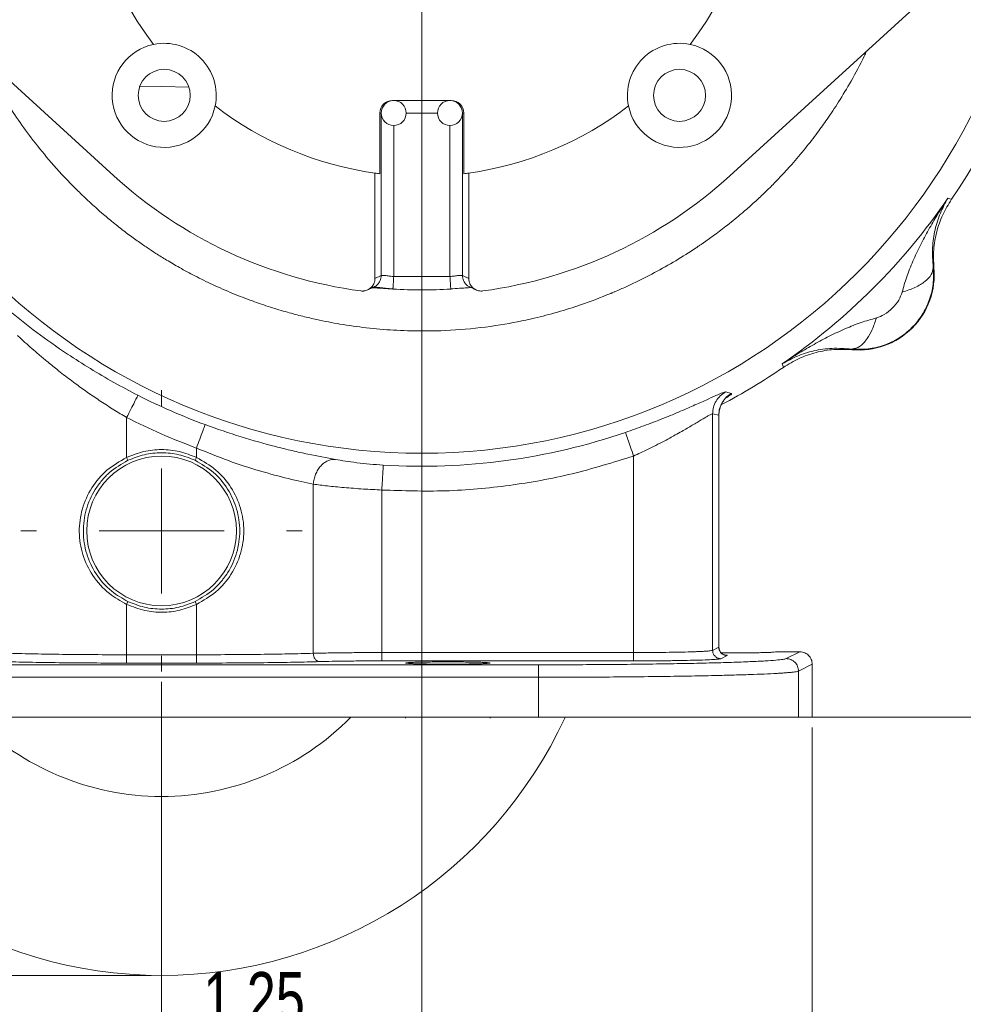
# Model space of a CAD drawing. Header units: inches. Extents: x 0.3 to 33.9, y 0.2 to 21.7.
# Tile 14 of 21: x 23.1 to 27.7, y 5.4 to 10.1. Entities that reach past the tile are written whole.
import ezdxf

# ---------------------------------------------------------------- set-up
doc = ezdxf.new("R2010")
doc.units = ezdxf.units.IN
doc.header["$MEASUREMENT"] = 0
doc.header["$PDSIZE"] = -1
doc.layers.add('SLD-0', color=7, linetype='Continuous', lineweight=15)
doc.styles.add('SLDTEXTSTYLE0', font='TXT', dxfattribs={"width": 0.75})
doc.dimstyles.new('SLDDIMSTYLE0', dxfattribs={"dimtxt": 0.25, "dimasz": 0.13, "dimexe": 0, "dimexo": 0.0625, "dimgap": 0.0625, "dimtad": 0, "dimtih": 1, "dimtoh": 1, "dimdec": 4, "dimrnd": 1e-09, "dimzin": 12, "dimdsep": 46, "dimtxsty": 'SLDTEXTSTYLE0', "dimsah": 1, "dimcen": 0.09, "dimadec": 0, "dimazin": 3, "dimtfac": 1, "dimtdec": 4, "dimtofl": 0, "dimtmove": 0, "dimatfit": 3, "dimfxl": 1, "dimfrac": 2, "dimtolj": 1, "dimtzin": 12, "dimarcsym": 0})
doc.dimstyles.new('SLDDIMSTYLE1', dxfattribs={"dimtxt": 0.25, "dimasz": 0.13, "dimexe": 0, "dimexo": 0.0625, "dimgap": 0.0625, "dimtad": 0, "dimtih": 1, "dimtoh": 1, "dimdec": 4, "dimrnd": 1e-09, "dimzin": 4, "dimdsep": 46, "dimtxsty": 'SLDTEXTSTYLE0', "dimsah": 1, "dimcen": 0.09, "dimadec": 0, "dimazin": 1, "dimtfac": 1, "dimtdec": 4, "dimtofl": 0, "dimtmove": 0, "dimatfit": 3, "dimfxl": 1, "dimfrac": 2, "dimtolj": 1, "dimtzin": 12, "dimarcsym": 0})
doc.dimstyles.new('SLDDIMSTYLE2', dxfattribs={"dimtxt": 0.25, "dimasz": 0.13, "dimexe": 0, "dimexo": 0.0625, "dimgap": 0.0625, "dimtad": 0, "dimtih": 1, "dimtoh": 1, "dimdec": 4, "dimrnd": 1e-09, "dimzin": 12, "dimdsep": 46, "dimtxsty": 'SLDTEXTSTYLE0', "dimsah": 1, "dimcen": 0.09, "dimadec": 0, "dimazin": 3, "dimtfac": 1, "dimtdec": 4, "dimtmove": 0, "dimatfit": 0, "dimfxl": 1, "dimfrac": 2, "dimtolj": 1, "dimtzin": 12, "dimarcsym": 0})

# ---------------------------------------------------------------- blocks, each defined once
blk = doc.blocks.new('*D9')
at = {"layer": 'SLD-0'}
for p, q in [((25.003, 14.0358), (16.8436, 14.0358)), ((16.9686, 14.0358), (16.9686, 10.1743)), ((16.4895, 9.8003), (16.4388, 9.8003)), ((16.4388, 9.8003), (16.4388, 9.4034)), ((17.4477, 9.8003), (17.4985, 9.8003)), ((17.4985, 9.8003), (17.4985, 9.4034)), ((16.4388, 9.4034), (16.4895, 9.4034)), ((17.4985, 9.4034), (17.4477, 9.4034)), ((16.9686, 5.4912), (16.9686, 9.3526)), ((23.753, 5.4912), (16.8436, 5.4912))]:
    blk.add_line(p, q, dxfattribs=at)
for points in [[(16.9686, 14.0358), (16.9486, 13.9058), (16.9886, 13.9058)], [(16.9686, 5.4912), (16.9886, 5.6212), (16.9486, 5.6212)]]:
    blk.add_solid(points, dxfattribs=at)
at = {"layer": 'SLD-0', "char_height": 0.25, "attachment_point": 1, "style": 'SLDTEXTSTYLE0'}
for s, insert in [('8.54', (16.5438, 10.1733, 0.0039)), ('217.0', (16.553, 9.7257, 0.0039))]:
    blk.add_mtext(s, dxfattribs=dict(at, insert=insert))
blk = doc.blocks.new('*D10')
at = {"layer": 'SLD-0'}
for p, q in [((25.003, 14.0358), (18.7334, 14.0358)), ((18.8584, 14.0358), (18.8584, 10.7943)), ((18.3793, 10.4203), (18.3285, 10.4203)), ((18.3285, 10.4203), (18.3285, 10.0234)), ((19.3375, 10.4203), (19.3883, 10.4203)), ((19.3883, 10.4203), (19.3883, 10.0234)), ((18.3285, 10.0234), (18.3793, 10.0234)), ((19.3883, 10.0234), (19.3375, 10.0234)), ((18.8584, 6.7312), (18.8584, 9.9726)), ((21.9421, 6.7312), (18.7334, 6.7312))]:
    blk.add_line(p, q, dxfattribs=at)
for points in [[(18.8584, 14.0358), (18.8384, 13.9058), (18.8784, 13.9058)], [(18.8584, 6.7312), (18.8784, 6.8612), (18.8384, 6.8612)]]:
    blk.add_solid(points, dxfattribs=at)
at = {"layer": 'SLD-0', "char_height": 0.25, "attachment_point": 1, "style": 'SLDTEXTSTYLE0'}
for s, insert in [('7.30', (18.4336, 10.7933, 0.0039)), ('185.5', (18.4428, 10.3457, 0.0039))]:
    blk.add_mtext(s, dxfattribs=dict(at, insert=insert))
blk = doc.blocks.new('*D11')
at = {"layer": 'SLD-0'}
for p, q in [((28.133, 10.9058), (28.133, 2.8465)), ((23.803, 6.9007), (23.803, 2.8465)), ((25.4889, 3.0083), (25.4381, 3.0083)), ((25.4381, 3.0083), (25.4381, 2.6114)), ((26.4471, 3.0083), (26.4979, 3.0083)), ((26.4979, 3.0083), (26.4979, 2.6114)), ((23.803, 2.9715), (25.3493, 2.9715)), ((28.133, 2.9715), (26.5867, 2.9715)), ((25.4381, 2.6114), (25.4889, 2.6114)), ((26.4979, 2.6114), (26.4471, 2.6114))]:
    blk.add_line(p, q, dxfattribs=at)
for points in [[(23.803, 2.9715), (23.933, 2.9515), (23.933, 2.9915)], [(28.133, 2.9715), (28.003, 2.9915), (28.003, 2.9515)]]:
    blk.add_solid(points, dxfattribs=at)
at = {"layer": 'SLD-0', "char_height": 0.25, "attachment_point": 1, "style": 'SLDTEXTSTYLE0'}
for s, insert in [('4.33', (25.5432, 3.3813, 0.0039)), ('110.0', (25.5524, 2.9337, 0.0039))]:
    blk.add_mtext(s, dxfattribs=dict(at, insert=insert))
blk = doc.blocks.new('*D12')
at = {"layer": 'SLD-0'}
for p, q in [((20.4448, 8.5977), (20.4448, 2.8465)), ((23.803, 6.9007), (23.803, 2.8465)), ((21.7372, 3.0083), (21.6864, 3.0083)), ((21.6864, 3.0083), (21.6864, 2.6114)), ((22.5107, 3.0083), (22.5614, 3.0083)), ((22.5614, 3.0083), (22.5614, 2.6114)), ((20.4448, 2.9715), (21.5976, 2.9715)), ((23.803, 2.9715), (22.6502, 2.9715)), ((21.6864, 2.6114), (21.7372, 2.6114)), ((22.5614, 2.6114), (22.5107, 2.6114))]:
    blk.add_line(p, q, dxfattribs=at)
for points in [[(20.4448, 2.9715), (20.5748, 2.9515), (20.5748, 2.9915)], [(23.803, 2.9715), (23.673, 2.9915), (23.673, 2.9515)]]:
    blk.add_solid(points, dxfattribs=at)
at = {"layer": 'SLD-0', "char_height": 0.25, "attachment_point": 1, "style": 'SLDTEXTSTYLE0'}
for s, insert in [('3.36', (21.6991, 3.3813, -1.4942)), ('85.3', (21.8007, 2.9337, -1.4942))]:
    blk.add_mtext(s, dxfattribs=dict(at, insert=insert))
blk = doc.blocks.new('*D13')
at = {"layer": 'SLD-0'}
for p, q in [((23.803, 6.9007), (23.803, 4.0276)), ((20.678, 6.6812), (20.678, 4.0276)), ((21.8538, 4.1894), (21.803, 4.1894)), ((21.803, 4.1894), (21.803, 3.7925)), ((22.6273, 4.1894), (22.678, 4.1894)), ((22.678, 4.1894), (22.678, 3.7925)), ((20.678, 4.1526), (21.7142, 4.1526)), ((23.803, 4.1526), (22.7669, 4.1526)), ((21.803, 3.7925), (21.8538, 3.7925)), ((22.678, 3.7925), (22.6273, 3.7925))]:
    blk.add_line(p, q, dxfattribs=at)
for points in [[(20.678, 4.1526), (20.808, 4.1326), (20.808, 4.1726)], [(23.803, 4.1526), (23.673, 4.1726), (23.673, 4.1326)]]:
    blk.add_solid(points, dxfattribs=at)
at = {"layer": 'SLD-0', "char_height": 0.25, "attachment_point": 1, "style": 'SLDTEXTSTYLE0'}
for s, insert in [('3.13', (21.8157, 4.5624, -1.4942)), ('79.4', (21.9173, 4.1148, -1.4942))]:
    blk.add_mtext(s, dxfattribs=dict(at, insert=insert))
blk = doc.blocks.new('*D14')
at = {"layer": 'SLD-0'}
for p, q in [((23.803, 6.9007), (23.803, 4.0276)), ((26.928, 6.6812), (26.928, 4.0276)), ((24.9788, 4.1894), (24.928, 4.1894)), ((24.928, 4.1894), (24.928, 3.7925)), ((25.7523, 4.1894), (25.803, 4.1894)), ((25.803, 4.1894), (25.803, 3.7925)), ((23.803, 4.1526), (24.8392, 4.1526)), ((26.928, 4.1526), (25.8919, 4.1526)), ((24.928, 3.7925), (24.9788, 3.7925)), ((25.803, 3.7925), (25.7523, 3.7925))]:
    blk.add_line(p, q, dxfattribs=at)
for points in [[(23.803, 4.1526), (23.933, 4.1326), (23.933, 4.1726)], [(26.928, 4.1526), (26.798, 4.1726), (26.798, 4.1326)]]:
    blk.add_solid(points, dxfattribs=at)
at = {"layer": 'SLD-0', "char_height": 0.25, "attachment_point": 1, "style": 'SLDTEXTSTYLE0'}
for s, insert in [('3.13', (24.9407, 4.5624, -1.4942)), ('79.4', (25.0423, 4.1148, -1.4942))]:
    blk.add_mtext(s, dxfattribs=dict(at, insert=insert))
blk = doc.blocks.new('*D15')
at = {"layer": 'SLD-0'}
for p, q in [((25.053, 10.9058), (25.053, 4.9725)), ((23.803, 6.9007), (23.803, 4.9725)), ((24.0413, 5.1343), (23.9905, 5.1343)), ((23.9905, 5.1343), (23.9905, 4.7374)), ((24.8148, 5.1343), (24.8655, 5.1343)), ((24.8655, 5.1343), (24.8655, 4.7374)), ((23.803, 5.0975), (23.553, 5.0975)), ((25.053, 5.0975), (25.303, 5.0975)), ((23.9905, 4.7374), (24.0413, 4.7374)), ((24.8655, 4.7374), (24.8148, 4.7374))]:
    blk.add_line(p, q, dxfattribs=at)
for points in [[(23.803, 5.0975), (23.673, 5.1175), (23.673, 5.0775)], [(25.053, 5.0975), (25.183, 5.0775), (25.183, 5.1175)]]:
    blk.add_solid(points, dxfattribs=at)
at = {"layer": 'SLD-0', "char_height": 0.25, "attachment_point": 1, "style": 'SLDTEXTSTYLE0'}
for s, insert in [('1.25', (24.0032, 5.5073, -1.4942)), ('31.8', (24.1048, 5.0597, -1.4942))]:
    blk.add_mtext(s, dxfattribs=dict(at, insert=insert))
blk = doc.blocks.new('*D16')
at = {"layer": 'SLD-0'}
for p, q in [((26.1168, 10.9558), (29.5411, 10.9558)), ((29.4161, 10.9558), (29.4161, 9.2543)), ((28.937, 8.8803), (28.8862, 8.8803)), ((28.8862, 8.8803), (28.8862, 8.4834)), ((29.8952, 8.8803), (29.946, 8.8803)), ((29.946, 8.8803), (29.946, 8.4834)), ((28.8862, 8.4834), (28.937, 8.4834)), ((29.946, 8.4834), (29.8952, 8.4834)), ((29.4161, 6.7312), (29.4161, 8.4326)), ((25.6639, 6.7312), (29.5411, 6.7312))]:
    blk.add_line(p, q, dxfattribs=at)
for points in [[(29.4161, 10.9558), (29.3961, 10.8258), (29.4361, 10.8258)], [(29.4161, 6.7312), (29.4361, 6.8612), (29.3961, 6.8612)]]:
    blk.add_solid(points, dxfattribs=at)
at = {"layer": 'SLD-0', "char_height": 0.25, "attachment_point": 1, "style": 'SLDTEXTSTYLE0'}
for s, insert in [('4.22', (28.9913, 9.2533, -1.4942)), ('107.3', (29.0005, 8.8057, -1.4942))]:
    blk.add_mtext(s, dxfattribs=dict(at, insert=insert))
blk = doc.blocks.new('SW_CENTERMARKSYMBOL_0')
at = {"layer": 'SLD-0', "color": 0}
for p, q in [((0, 0.6), (0, 0.6755)), ((0, 0), (0, 0.3)), ((-0.6, 0), (-0.6755, 0)), ((0, 0), (-0.3, 0)), ((0, 0), (0, -0.3)), ((0, 0), (0.3, 0)), ((0.6, 0), (0.6755, 0)), ((0, -0.6), (0, -0.6755))]:
    blk.add_line(p, q, dxfattribs=at)
blk = doc.blocks.new('SW_CENTERMARKSYMBOL_1')
at = {"layer": 'SLD-0', "color": 0}
for p, q in [((0, 0.6), (0, 1.01375)), ((0, 0), (0, 0.3)), ((-0.6, 0), (-1.01375, 0)), ((0, 0), (-0.3, 0)), ((0, 0), (0, -0.3)), ((0, 0), (0.3, 0)), ((0.6, 0), (1.01375, 0)), ((0, -0.6), (0, -1.01375))]:
    blk.add_line(p, q, dxfattribs=at)

msp = doc.modelspace()

# ---------------------------------------------------------------- linework, layer by layer
at = {"color": 7, "linetype": 'Continuous', "lineweight": 15}
for p, q in [((22.62901, 10.19319), (23.57327, 9.33244)), ((26.53278, 9.33244), (27.47705, 10.19319)), ((23.80303, 9.76117), (23.69616, 9.75849)), ((23.93549, 9.75705), (23.80303, 9.76117)), ((24.91144, 9.69344), (25.19461, 9.69344)), ((24.85122, 9.63344), (24.85122, 9.34209)), ((25.25484, 9.34209), (25.25484, 9.63344)), ((24.82803, 8.83863), (24.82803, 9.34516)), ((25.27802, 9.34516), (25.27802, 8.83863)), ((27.57973, 9.22464), (27.58818, 9.22207)), ((27.58818, 9.22207), (27.59692, 9.21939)), ((24.85823, 8.85301), (24.82803, 8.83863)), ((25.18805, 8.84772), (24.91801, 8.84772)), ((25.27802, 8.83863), (25.24782, 8.85301)), ((27.509, 8.89067), (27.51218, 8.89049)), ((25.19188, 8.78792), (25.19184, 8.78852)), ((27.1183, 8.49662), (27.11812, 8.4998)), ((26.78673, 8.42062), (26.78415, 8.42906)), ((26.7894, 8.41187), (26.78673, 8.42062)), ((26.51153, 8.29353), (26.54048, 8.28691)), ((26.44932, 8.18835), (26.44932, 7.05237)), ((26.44932, 8.18835), (26.47902, 8.18215)), ((26.47902, 8.18215), (26.47902, 7.06721)), ((26.47954, 7.06329), (26.47954, 8.18498)), ((23.63539, 8.17083), (23.63539, 7.97885)), ((23.97066, 8.0242), (23.97066, 7.97885)), ((23.97068, 7.97889), (23.96424, 7.96534)), ((26.06984, 7.04194), (26.06984, 7.98606)), ((24.53155, 7.85043), (24.53155, 7.03842)), ((24.86061, 7.82271), (24.86061, 7.04194)), ((23.63538, 7.27347), (23.64182, 7.28702)), ((23.96426, 7.28695), (23.9707, 7.2734)), ((23.63539, 7.03147), (23.63539, 7.27348)), ((23.97066, 7.27348), (23.97066, 7.03147)), ((26.47902, 7.06721), (26.44932, 7.05237)), ((23.97066, 7.03147), (23.63539, 7.03147)), ((26.06984, 7.04194), (24.86061, 7.04194)), ((26.06984, 7.00196), (24.86061, 7.00196)), ((26.51897, 7.02722), (26.48926, 7.01238)), ((26.75653, 7.04566), (26.75653, 7.04581)), ((26.86803, 7.04566), (26.75653, 7.04566)), ((26.86803, 7.04566), (26.80231, 7.01283)), ((25.61395, 6.9833), (21.99211, 6.9833)), ((23.97066, 6.99148), (23.63539, 6.99148)), ((26.92803, 6.98572), (26.86223, 6.95285)), ((26.86223, 6.73117), (26.86223, 6.95285)), ((26.92803, 6.73117), (26.92803, 6.98572)), ((25.61395, 6.92332), (21.99211, 6.92332)), ((25.61395, 6.73117), (25.61395, 6.92332)), ((25.61395, 6.73117), (21.99211, 6.73117)), ((24.97453, 6.73117), (24.97453, 6.72714)), ((25.38153, 6.72714), (25.38153, 6.73117)), ((26.92803, 6.73117), (26.86223, 6.73117))]:
    msp.add_line(p, q, dxfattribs=at)
at = {"color": 8, "linetype": 'Continuous', "lineweight": 15}
for p, q in [((24.85801, 9.63344), (24.85122, 9.63344)), ((24.85823, 8.85301), (24.85823, 9.62821)), ((25.12805, 9.63344), (24.97801, 9.63344)), ((25.24782, 9.62821), (25.24782, 8.85301)), ((25.25484, 9.63344), (25.24805, 9.63344)), ((24.91801, 8.84772), (24.91801, 9.57344)), ((25.18805, 8.84772), (25.18805, 9.57344)), ((26.47902, 8.18215), (26.47751, 8.18006))]:
    msp.add_line(p, q, dxfattribs=at)
at = {"color": 7, "linetype": 'Continuous', "lineweight": 15, "flags": 128}
msp.add_lwpolyline([(23.63535, 7.97895), (23.63857, 7.97217), (23.64179, 7.96539)], dxfattribs=at)
at = {"color": 7, "linetype": 'Continuous', "lineweight": 15}
for centre, radius in [((25.05303, 10.95577), 2.95632), ((23.81559, 9.71833), 0.125), ((26.29046, 9.71833), 0.125), ((23.80303, 7.62617), 0.3595)]:
    msp.add_circle(centre, radius, dxfattribs=at)
for centre, radius, start, end in [((25.05303, 10.95577), 3.08, 325.68388, 34.31612), ((25.05303, 10.95577), 1.62625, 142.38273, 217.61727), ((25.05303, 10.95577), 1.62625, 322.38273, 37.61727), ((23.81559, 9.71833), 0.25, 101.70658, 348.29342), ((23.81559, 9.71833), 0.25, 348.29342, 101.70658), ((26.29046, 9.71833), 0.25, 78.29342, 191.70658), ((26.29046, 9.71833), 0.25, 191.70658, 78.29342), ((25.05303, 10.95577), 1.62625, 232.38273, 262.04749), ((24.91801, 9.63344), 0.06, 90, 270), ((24.91801, 9.63344), 0.06, 270, 90), ((25.18805, 9.63344), 0.06, 90, 270), ((25.18805, 9.63344), 0.06, 270, 90), ((25.05303, 10.95577), 1.62625, 277.95251, 307.61727), ((25.05303, 10.95577), 2.19656, 227.64894, 262.32113), ((25.05303, 10.95577), 1.62625, 262.04749, 262.87145), ((25.05303, 10.95577), 1.62625, 277.12855, 277.95251), ((25.05303, 10.95577), 2.19656, 277.67887, 312.35106), ((25.05303, 10.95577), 3.06284, 304.41629, 325.58371), ((27.15243, 8.85637), 0.36137, 264.58105, 5.41895), ((25.05303, 10.95577), 2.17237, 266.33617, 273.66559), ((25.05303, 10.95577), 3.08, 297.8623, 304.31612), ((25.05303, 10.95577), 3.00507, 243.02221, 249.73538), ((25.05303, 10.95577), 3.01903, 266.48557, 288.90093), ((23.80303, 7.62617), 2.135, 204.84787, 335.1724), ((23.80303, 7.62617), 1.2755, 224.5624, 315.4376)]:
    msp.add_arc(centre, radius, start, end, dxfattribs=at)
for centre, start_param, end_param in [((24.91144, 9.63344), 4.712389, 6.2831853), ((25.19461, 9.63344), 3.1415927, 4.712389)]:
    msp.add_ellipse(centre, major_axis=(-0.06023, 0), ratio=0.9961947, start_param=start_param, end_param=end_param, dxfattribs=at)
for points, knots in [([(27.18868, 9.93033), (27.18512, 9.92243), (27.16299, 9.8732), (27.11793, 9.79183), (27.05785, 9.6908), (27.00354, 9.60913), (26.95039, 9.53506), (26.89415, 9.46249), (26.83371, 9.39084), (26.77776, 9.32961), (26.73124, 9.28179), (26.68847, 9.24003), (26.64281, 9.19762), (26.58656, 9.1483), (26.52433, 9.09744), (26.46383, 9.05149), (26.42202, 9.0216), (26.39757, 9.00471), (26.38608, 8.99687), (26.37722, 8.9909), (26.30791, 8.94455), (26.20587, 8.88342), (26.08468, 8.82229), (26.02276, 8.79383), (25.99149, 8.78014), (25.97577, 8.77343), (25.9679, 8.77011), (25.96396, 8.76846), (25.96198, 8.76764), (25.961, 8.76722), (25.9605, 8.76702), (25.96026, 8.76692), (25.96013, 8.76686), (25.96007, 8.76684), (25.96004, 8.76683), (25.96002, 8.76682), (25.96002, 8.76682), (25.96001, 8.76681), (25.96001, 8.76681), (25.96001, 8.76681), (25.91253, 8.74706), (25.79201, 8.70138), (25.61529, 8.65044), (25.4216, 8.61218), (25.24069, 8.59088), (25.06861, 8.58466), (24.91801, 8.5894), (24.78732, 8.60074), (24.66436, 8.61812), (24.56288, 8.63769), (24.4788, 8.65722), (24.40475, 8.67679), (24.3238, 8.70113), (24.23632, 8.73102), (24.14328, 8.76705), (24.05114, 8.80746), (23.96588, 8.84929), (23.89241, 8.88888), (23.83026, 8.9251), (23.77895, 8.957), (23.74034, 8.98234), (23.7104, 9.00277), (23.68536, 9.02034), (23.65948, 9.03904), (23.63278, 9.05892), (23.6053, 9.08002), (23.5771, 9.10238), (23.54997, 9.1246), (23.51975, 9.15012), (23.48863, 9.17735), (23.45346, 9.20935), (23.41679, 9.24406), (23.35474, 9.30559), (23.27584, 9.39107), (23.18905, 9.49727), (23.11494, 9.59843), (23.04717, 9.70125), (22.98316, 9.80882), (22.94448, 9.8853), (22.92542, 9.923)], [0, 0, 0, 0, 0.0048942, 0.0304885, 0.0524561, 0.0713012, 0.0858705, 0.1039509, 0.1231511, 0.1388066, 0.1507982, 0.1608365, 0.1725692, 0.1859959, 0.2030918, 0.2179606, 0.2289028, 0.2321274, 0.234746, 0.2367587, 0.2381655, 0.2818495, 0.303814, 0.3148265, 0.3203402, 0.323099, 0.3244788, 0.3251688, 0.3255139, 0.3256864, 0.3257727, 0.3258158, 0.3258374, 0.3258482, 0.3258536, 0.3258563, 0.3258576, 0.3258583, 0.3258586, 0.3258588, 0.3258589, 0.3549109, 0.3986178, 0.4295674, 0.4663572, 0.5013961, 0.5267414, 0.5514298, 0.5754625, 0.596863, 0.6097935, 0.624215, 0.6401276, 0.657532, 0.6764285, 0.6964726, 0.7143508, 0.7300621, 0.743606, 0.7549818, 0.7641893, 0.7696947, 0.7754545, 0.7814685, 0.7877368, 0.7942592, 0.8010356, 0.8080659, 0.8140715, 0.8233807, 0.8314216, 0.8409294, 0.8519037, 0.880783, 0.9065942, 0.9293419, 0.9515977, 0.9761412, 1, 1, 1, 1]), ([(27.57973, 9.22464), (27.5622, 9.19758), (27.52987, 9.1477), (27.48603, 9.07241), (27.44662, 8.99874), (27.41123, 8.92337), (27.38081, 8.84819), (27.36654, 8.79728), (27.35965, 8.77271)], [0, 0, 0, 0, 0.19340984, 0.3565783, 0.5214484, 0.69210964, 0.85136575, 1, 1, 1, 1]), ([(27.57973, 9.22464), (27.56672, 9.20117), (27.54082, 9.15443), (27.5165, 9.07465), (27.50242, 8.98904), (27.50683, 8.923), (27.509, 8.89067)], [0, 0, 0, 0, 0.2579542, 0.5135113, 0.7617817, 1, 1, 1, 1]), ([(27.51218, 8.89049), (27.51089, 8.91939), (27.50832, 8.97717), (27.52363, 9.06291), (27.55165, 9.14536), (27.58183, 9.19471), (27.59692, 9.21939)], [0, 0, 0, 0, 0.2500004, 0.4999912, 0.7499864, 1, 1, 1, 1]), ([(24.91801, 8.84772), (24.91331, 8.84832), (24.90589, 8.84927), (24.89177, 8.85112), (24.87644, 8.85304), (24.86244, 8.85423), (24.8596, 8.85341), (24.85823, 8.85301)], [0, 0, 0, 0, 0.1593133, 0.2516057, 0.5016889, 0.7601439, 1, 1, 1, 1]), ([(25.24782, 8.85301), (25.24645, 8.85341), (25.24362, 8.85423), (25.22959, 8.85304), (25.21026, 8.8506), (25.19545, 8.84868), (25.18805, 8.84772)], [0, 0, 0, 0, 0.2401269, 0.4989525, 0.7495683, 1, 1, 1, 1]), ([(27.509, 8.89067), (27.50998, 8.86434), (27.51194, 8.81176), (27.49274, 8.73418), (27.45818, 8.66261), (27.40838, 8.60042), (27.34619, 8.55061), (27.27462, 8.51605), (27.19703, 8.49686), (27.14446, 8.49882), (27.11812, 8.4998)], [0, 0, 0, 0, 0.1254962, 0.2505676, 0.3753551, 0.5000003, 0.6246455, 0.7494328, 0.8745041, 1, 1, 1, 1]), ([(27.35967, 8.77269), (27.38113, 8.7799), (27.42403, 8.79432), (27.472, 8.82415), (27.50369, 8.85725), (27.50726, 8.87953), (27.50905, 8.89067)], [0, 0, 0, 0, 0.2502104, 0.5002053, 0.7500852, 1, 1, 1, 1]), ([(24.75952, 8.77891), (24.76119, 8.77872), (24.76452, 8.77836), (24.76956, 8.77837), (24.7747, 8.77877), (24.78145, 8.7799), (24.78802, 8.78185), (24.79428, 8.78457), (24.79885, 8.78702), (24.80321, 8.78989), (24.80725, 8.79308), (24.81109, 8.79672), (24.81558, 8.80183), (24.82032, 8.80884), (24.82383, 8.81639), (24.82593, 8.82286), (24.82709, 8.82791), (24.82788, 8.83318), (24.82798, 8.83677), (24.82803, 8.83863)], [0, 0, 0, 0, 0.0489358, 0.0978689, 0.1467997, 0.1994607, 0.2972382, 0.3461668, 0.3984355, 0.4484554, 0.498478, 0.5485019, 0.6026156, 0.6969731, 0.7943958, 0.8448124, 0.8952305, 0.9456509, 1, 1, 1, 1]), ([(24.79212, 8.78365), (24.79728, 8.78608), (24.80497, 8.7897), (24.81538, 8.79467), (24.82064, 8.7972), (24.82337, 8.79851)], [0, 0, 0, 0, 0.4967892, 0.7391344, 1, 1, 1, 1]), ([(24.824, 8.79848), (24.82491, 8.79829), (24.82665, 8.79791), (24.84509, 8.7956), (24.86859, 8.79277), (24.89371, 8.79015), (24.90805, 8.78911), (24.91422, 8.78866)], [0, 0, 0, 0, 0.2226442, 0.4274013, 0.7022938, 0.8717707, 1, 1, 1, 1]), ([(25.27802, 8.83863), (25.27804, 8.83753), (25.27812, 8.83306), (25.27915, 8.82632), (25.28176, 8.81743), (25.28555, 8.80914), (25.28997, 8.80257), (25.29346, 8.79841), (25.29661, 8.79507), (25.29965, 8.79238), (25.30244, 8.79026), (25.30437, 8.78889), (25.30837, 8.78631), (25.31531, 8.78278), (25.32272, 8.7804), (25.32854, 8.77923), (25.33337, 8.77855), (25.3394, 8.7782), (25.34423, 8.77868), (25.34653, 8.77891)], [0, 0, 0, 0, 0.0322236, 0.1304467, 0.1977572, 0.3026011, 0.3950248, 0.4280939, 0.4611635, 0.529038, 0.5462775, 0.5634347, 0.5983451, 0.6851452, 0.7901141, 0.82427, 0.8584261, 0.9325044, 1, 1, 1, 1]), ([(25.28268, 8.79851), (25.28721, 8.79633), (25.29763, 8.79133), (25.30804, 8.78642), (25.31393, 8.78365)], [0, 0, 0, 0, 0.4341808, 1, 1, 1, 1]), ([(24.91418, 8.78792), (24.89907, 8.7889), (24.86895, 8.79084), (24.83288, 8.79325), (24.81906, 8.79372), (24.81378, 8.79391)], [0, 0, 0, 0, 0.3834856, 0.7643187, 1, 1, 1, 1]), ([(25.19183, 8.78866), (25.20621, 8.78962), (25.23187, 8.79133), (25.25994, 8.79321), (25.27743, 8.79434), (25.28418, 8.7949), (25.28765, 8.79532), (25.28746, 8.79569), (25.28741, 8.79578)], [0, 0, 0, 0, 0.3183846, 0.5682945, 0.7511203, 0.8754843, 0.9717032, 1, 1, 1, 1]), ([(27.35965, 8.77271), (27.35487, 8.75995), (27.34435, 8.73194), (27.31354, 8.69522), (27.27688, 8.66431), (27.24884, 8.65388), (27.23609, 8.64914)], [0, 0, 0, 0, 0.2276926, 0.4999821, 0.7726415, 1, 1, 1, 1]), ([(23.07471, 8.68078), (23.11635, 8.64749), (23.19943, 8.58108), (23.33348, 8.48626), (23.45935, 8.40579), (23.57273, 8.339), (23.65089, 8.29808), (23.68979, 8.2777)], [0, 0, 0, 0, 0.2515961, 0.5018979, 0.6710537, 0.8362483, 1, 1, 1, 1]), ([(27.23609, 8.64914), (27.21151, 8.64225), (27.1606, 8.62798), (27.08542, 8.59756), (27.01006, 8.56217), (26.93639, 8.52277), (26.86109, 8.47892), (26.81121, 8.4466), (26.78415, 8.42906)], [0, 0, 0, 0, 0.1486331, 0.3078874, 0.4785516, 0.6434186, 0.806588, 1, 1, 1, 1]), ([(27.11812, 8.4998), (27.13065, 8.5021), (27.15568, 8.50671), (27.18975, 8.54368), (27.21731, 8.5923), (27.22983, 8.63019), (27.23609, 8.64914)], [0, 0, 0, 0, 0.279863, 0.5595238, 0.7797428, 1, 1, 1, 1]), ([(27.11812, 8.4998), (27.08579, 8.50196), (27.01975, 8.50637), (26.93415, 8.4923), (26.85436, 8.46797), (26.80763, 8.44207), (26.78415, 8.42906)], [0, 0, 0, 0, 0.23821833, 0.48648865, 0.74204575, 1, 1, 1, 1]), ([(26.7894, 8.41187), (26.81408, 8.42696), (26.86343, 8.45714), (26.94589, 8.48517), (27.03162, 8.50047), (27.08941, 8.4979), (27.1183, 8.49662)], [0, 0, 0, 0, 0.25001351, 0.50000872, 0.74999957, 1, 1, 1, 1]), ([(26.03099, 8.09952), (26.06072, 8.10994), (26.12042, 8.13088), (26.20639, 8.16408), (26.28665, 8.19706), (26.35867, 8.2283), (26.4201, 8.25591), (26.46778, 8.27741), (26.50124, 8.29179), (26.50811, 8.29295), (26.51153, 8.29353)], [0, 0, 0, 0, 0.1221206, 0.2452162, 0.3695135, 0.4933967, 0.6203201, 0.7452436, 0.8731325, 1, 1, 1, 1]), ([(26.51153, 8.29353), (26.50258, 8.28765), (26.48466, 8.27589), (26.46496, 8.25011), (26.45185, 8.22042), (26.45016, 8.19904), (26.44932, 8.18835)], [0, 0, 0, 0, 0.2500402, 0.5, 0.7499598, 1, 1, 1, 1]), ([(26.54048, 8.28691), (26.53162, 8.28101), (26.51391, 8.26921), (26.49445, 8.24352), (26.48152, 8.214), (26.47986, 8.19277), (26.47902, 8.18215)], [0, 0, 0, 0, 0.2500391, 0.5, 0.7499609, 1, 1, 1, 1]), ([(26.47952, 8.18041), (26.48008, 8.18922), (26.4812, 8.20695), (26.48688, 8.22551), (26.49108, 8.23245), (26.49134, 8.23287)], [0, 0, 0, 0, 0.4808964, 0.9680635, 1, 1, 1, 1]), ([(26.47955, 8.18032), (26.4797, 8.18575), (26.48001, 8.19663), (26.48291, 8.21065), (26.48631, 8.22144), (26.48961, 8.22962), (26.49345, 8.23744), (26.49923, 8.2473), (26.50204, 8.25108), (26.50399, 8.25369)], [0, 0, 0, 0, 0.1515718, 0.304049, 0.3858875, 0.4773485, 0.584298, 0.7120162, 1, 1, 1, 1]), ([(26.06984, 7.98606), (26.08087, 7.99109), (26.10446, 8.00186), (26.13654, 8.01723), (26.17154, 8.0346), (26.20655, 8.05251), (26.24124, 8.07098), (26.27254, 8.0882), (26.30038, 8.1039), (26.33667, 8.12487), (26.37648, 8.14846), (26.4085, 8.1676), (26.42757, 8.17857), (26.44258, 8.18676), (26.44662, 8.18771), (26.44932, 8.18835)], [0, 0, 0, 0, 0.0589946, 0.1261116, 0.1741403, 0.2527639, 0.3248536, 0.3795836, 0.4466708, 0.5060831, 0.6314443, 0.7554732, 0.8179411, 0.8781808, 1, 1, 1, 1]), ([(24.0122, 8.1367), (24.06989, 8.11644), (24.18445, 8.07619), (24.3252, 8.03718), (24.43048, 8.01144), (24.53182, 7.98898), (24.59536, 7.97713), (24.63781, 7.96921)], [0, 0, 0, 0, 0.2497626, 0.4960063, 0.6226086, 0.7478435, 1, 1, 1, 1]), ([(23.63539, 7.97885), (23.66228, 7.98959), (23.71606, 8.01107), (23.80303, 8.01947), (23.89, 8.01107), (23.94377, 7.98959), (23.97066, 7.97885)], [0, 0, 0, 0, 0.25006022, 0.50000001, 0.74993979, 1, 1, 1, 1]), ([(23.97066, 8.0242), (24.02184, 8.00334), (24.12393, 7.96173), (24.27478, 7.91316), (24.41608, 7.87523), (24.49309, 7.85869), (24.53155, 7.85043)], [0, 0, 0, 0, 0.2513574, 0.5014821, 0.7509912, 1, 1, 1, 1]), ([(23.63539, 7.27348), (23.60671, 7.28944), (23.5433, 7.32472), (23.46972, 7.40768), (23.42013, 7.51052), (23.40254, 7.62201), (23.41773, 7.73389), (23.46429, 7.83575), (23.53698, 7.9228), (23.60251, 7.96013), (23.63539, 7.97885)], [0, 0, 0, 0, 0.1105444, 0.2443605, 0.3701256, 0.4954325, 0.6207314, 0.7464572, 0.8728043, 1, 1, 1, 1]), ([(23.64183, 7.28703), (23.61477, 7.3024), (23.55479, 7.33648), (23.48556, 7.41634), (23.43893, 7.51511), (23.42241, 7.62221), (23.43671, 7.7295), (23.4731, 7.81152), (23.50441, 7.85452), (23.51583, 7.86807), (23.51583, 7.86807), (23.51583, 7.86807), (23.51583, 7.86808), (23.51584, 7.86808), (23.51585, 7.8681), (23.51587, 7.86812), (23.51592, 7.86818), (23.51601, 7.86828), (23.51618, 7.86849), (23.51654, 7.86891), (23.51724, 7.86974), (23.51865, 7.87139), (23.52144, 7.8746), (23.52692, 7.88073), (23.53742, 7.89181), (23.57223, 7.92546), (23.61067, 7.94747), (23.64183, 7.96531)], [0, 0, 0, 0, 0.1096337, 0.2430999, 0.3692041, 0.4952229, 0.6212475, 0.747351, 0.8105677, 0.8105682, 0.8105693, 0.8105715, 0.8105759, 0.8105847, 0.8106022, 0.8106373, 0.8107074, 0.8108475, 0.8111276, 0.811687, 0.8128027, 0.8150215, 0.819409, 0.8279832, 0.8443284, 0.8738065, 1, 1, 1, 1]), ([(23.96423, 7.96531), (23.99496, 7.94745), (24.05642, 7.91176), (24.12447, 7.82909), (24.16846, 7.73244), (24.18356, 7.62614), (24.16844, 7.52001), (24.13437, 7.44459), (24.10426, 7.40143), (24.08216, 7.37415), (24.0413, 7.33139), (23.99505, 7.30477), (23.96423, 7.28703)], [0, 0, 0, 0, 0.1250474, 0.2499913, 0.3749483, 0.4998289, 0.6247097, 0.7496669, 0.7906779, 0.8123387, 0.8749525, 1, 1, 1, 1]), ([(23.97066, 7.97885), (24.00325, 7.96032), (24.06821, 7.92339), (24.14057, 7.83744), (24.18735, 7.73684), (24.20343, 7.62617), (24.18735, 7.5155), (24.14057, 7.41489), (24.06821, 7.32895), (24.00325, 7.29201), (23.97066, 7.27348)], [0, 0, 0, 0, 0.1260407, 0.2512439, 0.3758355, 0.4999998, 0.6241643, 0.7487561, 0.8739592, 1, 1, 1, 1]), ([(24.63781, 7.96921), (24.63164, 7.96935), (24.61929, 7.96962), (24.6007, 7.9636), (24.58302, 7.95333), (24.56692, 7.93864), (24.55323, 7.92003), (24.54248, 7.89852), (24.53466, 7.87501), (24.53259, 7.85862), (24.53155, 7.85043)], [0, 0, 0, 0, 0.1250472, 0.2502141, 0.3752813, 0.5, 0.6247187, 0.7497859, 0.8749528, 1, 1, 1, 1]), ([(24.63781, 7.96921), (24.65312, 7.96658), (24.68362, 7.96135), (24.74057, 7.95369), (24.8026, 7.94699), (24.84619, 7.94393), (24.86796, 7.94241)], [0, 0, 0, 0, 0.2524248, 0.50284, 0.7517389, 1, 1, 1, 1]), ([(26.06984, 7.98606), (25.97232, 7.95568), (25.77681, 7.89478), (25.47382, 7.84077), (25.16735, 7.81245), (24.96269, 7.8193), (24.86061, 7.82271)], [0, 0, 0, 0, 0.2494012, 0.5, 0.7505988, 1, 1, 1, 1]), ([(24.53155, 7.85043), (24.55349, 7.84771), (24.59737, 7.84228), (24.68006, 7.83425), (24.76889, 7.82738), (24.83101, 7.82422), (24.86061, 7.82271)], [0, 0, 0, 0, 0.2497709, 0.4995507, 0.7615066, 1, 1, 1, 1]), ([(23.97066, 7.27348), (23.94442, 7.26295), (23.89195, 7.24191), (23.80714, 7.23303), (23.7194, 7.24034), (23.66424, 7.2621), (23.63539, 7.27348)], [0, 0, 0, 0, 0.2441979, 0.4882756, 0.7323644, 1, 1, 1, 1]), ([(26.44932, 7.05237), (26.44643, 7.05162), (26.4413, 7.05029), (26.42082, 7.04865), (26.39991, 7.04745), (26.37909, 7.04652), (26.35632, 7.04569), (26.32254, 7.04467), (26.27418, 7.04359), (26.20863, 7.04265), (26.13982, 7.04206), (26.09296, 7.04198), (26.06984, 7.04194)], [0, 0, 0, 0, 0.1356173, 0.2406463, 0.3100758, 0.3764803, 0.4398596, 0.5002136, 0.6299334, 0.7564696, 0.8798242, 1, 1, 1, 1]), ([(26.50757, 7.03015), (26.50764, 7.03014), (26.5078, 7.03012), (26.50523, 7.03074), (26.50115, 7.03239), (26.49632, 7.03518), (26.49148, 7.03909), (26.48604, 7.04535), (26.48077, 7.0549), (26.47993, 7.06356), (26.47952, 7.06775)], [0, 0, 0, 0, 0.1279315, 0.2882871, 0.4152046, 0.5213473, 0.6149002, 0.7004917, 0.8552639, 1, 1, 1, 1]), ([(23.63539, 7.03147), (23.58296, 7.03156), (23.47731, 7.03174), (23.32756, 7.03315), (23.18805, 7.03531), (23.113, 7.03737), (23.0745, 7.03842)], [0, 0, 0, 0, 0.2480983, 0.4999724, 0.7435162, 1, 1, 1, 1]), ([(24.53155, 7.03842), (24.49305, 7.03737), (24.418, 7.03531), (24.27849, 7.03315), (24.12874, 7.03174), (24.02309, 7.03156), (23.97066, 7.03147)], [0, 0, 0, 0, 0.2564854, 0.5000276, 0.7519031, 1, 1, 1, 1]), ([(24.86061, 7.04194), (24.83111, 7.0419), (24.77111, 7.04181), (24.68364, 7.04111), (24.60017, 7.04003), (24.55466, 7.03897), (24.53155, 7.03842)], [0, 0, 0, 0, 0.2380207, 0.4840262, 0.7380186, 1, 1, 1, 1]), ([(24.56147, 6.99844), (24.5576, 6.99914), (24.54986, 7.00053), (24.54, 7.00973), (24.53312, 7.0229), (24.53208, 7.03325), (24.53155, 7.03842)], [0, 0, 0, 0, 0.2501685, 0.5, 0.7498315, 1, 1, 1, 1]), ([(24.86061, 7.00196), (24.83275, 7.00191), (24.77641, 7.00182), (24.69553, 7.0011), (24.62115, 7), (24.58121, 6.99895), (24.56147, 6.99844)], [0, 0, 0, 0, 0.2471748, 0.4999743, 0.7527876, 1, 1, 1, 1]), ([(26.80231, 7.01283), (26.79825, 7.0116), (26.79, 7.00911), (26.75566, 7.00541), (26.70382, 7.00173), (26.63246, 6.99817), (26.54237, 6.99482), (26.43548, 6.99179), (26.31427, 6.98915), (26.18172, 6.98697), (26.04213, 6.98529), (25.89916, 6.98413), (25.75627, 6.98342), (25.66093, 6.98334), (25.61395, 6.9833)], [0, 0, 0, 0, 0.0780394, 0.1583242, 0.2407101, 0.3262914, 0.412802, 0.5000536, 0.5873114, 0.6738107, 0.7593637, 0.8417373, 0.9219918, 1, 1, 1, 1]), ([(26.48926, 7.01238), (26.48668, 7.01173), (26.48136, 7.0104), (26.45547, 7.00844), (26.4154, 7.00658), (26.36085, 7.00493), (26.29499, 7.00359), (26.22179, 7.00263), (26.14588, 7.00206), (26.09472, 7.00199), (26.06984, 7.00196)], [0, 0, 0, 0, 0.117095, 0.2407258, 0.369129, 0.5000537, 0.6309696, 0.7593483, 0.882944, 1, 1, 1, 1]), ([(26.49058, 7.04064), (26.51126, 7.0405), (26.55676, 7.04018), (26.61808, 7.04054), (26.66537, 7.04117), (26.69799, 7.04187), (26.72425, 7.04272), (26.74963, 7.04396), (26.75381, 7.04499), (26.75653, 7.04566)], [0, 0, 0, 0, 0.1663851, 0.3659681, 0.4734136, 0.5831463, 0.6928867, 0.8003534, 1, 1, 1, 1]), ([(26.92803, 6.98572), (26.92712, 6.9936), (26.92531, 7.0093), (26.91168, 7.02888), (26.89559, 7.03986), (26.8806, 7.04488), (26.87229, 7.0454), (26.86803, 7.04566)], [0, 0, 0, 0, 0.2507334, 0.499136, 0.7346555, 0.8637239, 1, 1, 1, 1]), ([(23.63539, 6.99148), (23.58037, 6.99157), (23.46909, 6.99174), (23.30936, 6.99318), (23.16246, 6.99535), (23.08358, 6.99742), (23.04459, 6.99844)], [0, 0, 0, 0, 0.2471748, 0.4999743, 0.7527876, 1, 1, 1, 1]), ([(24.56147, 6.99844), (24.52247, 6.99742), (24.4436, 6.99535), (24.29669, 6.99318), (24.13696, 6.99174), (24.02568, 6.99157), (23.97066, 6.99148)], [0, 0, 0, 0, 0.2472124, 0.5000257, 0.7528252, 1, 1, 1, 1]), ([(25.17803, 6.99698), (25.15243, 6.99691), (25.11305, 6.9968), (25.06566, 6.99614), (25.0331, 6.99545), (25.00667, 6.99459), (24.98209, 6.99335), (24.96961, 6.99165), (24.98209, 6.98995), (25.00667, 6.98871), (25.0331, 6.98786), (25.06566, 6.98716), (25.11305, 6.98652), (25.17803, 6.98619), (25.243, 6.98652), (25.29039, 6.98716), (25.32295, 6.98786), (25.34938, 6.98871), (25.37397, 6.98995), (25.38644, 6.99165), (25.37397, 6.99335), (25.34938, 6.99459), (25.32295, 6.99545), (25.29039, 6.99614), (25.243, 6.9968), (25.20362, 6.99691), (25.17803, 6.99698)], [0, 0, 0, 0, 0.0598547, 0.0920774, 0.1249861, 0.1578971, 0.1901263, 0.25, 0.3098737, 0.3421029, 0.3750139, 0.4079226, 0.4401453, 0.5, 0.5598547, 0.5920774, 0.6249861, 0.6578971, 0.6901263, 0.75, 0.8098737, 0.8421029, 0.8750139, 0.9079226, 0.9401453, 1, 1, 1, 1]), ([(26.86223, 6.95285), (26.86036, 6.95219), (26.85673, 6.95091), (26.8456, 6.94907), (26.83149, 6.94737), (26.81483, 6.94579), (26.79647, 6.94435), (26.7771, 6.94304), (26.74635, 6.94121), (26.69965, 6.93893), (26.63124, 6.93629), (26.55633, 6.93394), (26.46395, 6.93154), (26.35047, 6.9292), (26.21297, 6.92706), (26.06793, 6.92539), (25.91815, 6.9242), (25.76629, 6.92346), (25.66443, 6.92336), (25.61395, 6.92332)], [0, 0, 0, 0, 0.04190969, 0.08131533, 0.11821679, 0.15261393, 0.18450662, 0.21389477, 0.24077827, 0.31015273, 0.37650606, 0.43983804, 0.50014846, 0.58699718, 0.6724291, 0.75644476, 0.83904472, 0.92022959, 1, 1, 1, 1])]:
    msp.add_open_spline(points, degree=3, knots=knots, dxfattribs=at)
at = {"color": 8, "linetype": 'Continuous', "lineweight": 15}
for points, knots in [([(24.82325, 8.7988), (24.82482, 8.79942), (24.8303, 8.8016), (24.83845, 8.8078), (24.84701, 8.81714), (24.8533, 8.82821), (24.85746, 8.84031), (24.85798, 8.84878), (24.85823, 8.85301)], [0, 0, 0, 0, 0.0743914, 0.2591435, 0.4438956, 0.629221, 0.8147092, 1, 1, 1, 1]), ([(25.28281, 8.7988), (25.28123, 8.79942), (25.27575, 8.8016), (25.2676, 8.8078), (25.25904, 8.81714), (25.25275, 8.82821), (25.2486, 8.84031), (25.24808, 8.84878), (25.24782, 8.85301)], [0, 0, 0, 0, 0.0743739, 0.2591295, 0.4438852, 0.6292141, 0.8147057, 1, 1, 1, 1]), ([(23.11163, 8.56452), (23.11253, 8.56368), (23.12386, 8.55302), (23.14684, 8.5321), (23.17991, 8.50253), (23.21497, 8.47208), (23.25433, 8.43888), (23.29419, 8.40651), (23.34169, 8.36919), (23.39249, 8.33096), (23.45227, 8.28817), (23.51208, 8.24758), (23.57308, 8.20825), (23.61503, 8.18305), (23.63539, 8.17083)], [0, 0, 0, 0, 0.0065765, 0.0831369, 0.15832, 0.2288135, 0.3090905, 0.4033546, 0.4673435, 0.5846618, 0.687998, 0.7906339, 0.8983971, 1, 1, 1, 1]), ([(26.54048, 8.28691), (26.54082, 8.28522), (26.54131, 8.28281), (26.5188, 8.26837), (26.51212, 8.26408)], [0, 0, 0, 0, 0.703208, 1, 1, 1, 1]), ([(26.50212, 7.03068), (26.50529, 7.03046), (26.52106, 7.02936), (26.5199, 7.02817), (26.51897, 7.02722)], [0, 0, 0, 0, 0.2016177, 1, 1, 1, 1])]:
    msp.add_open_spline(points, degree=3, knots=knots, dxfattribs=at)
at = {"color": 7, "linetype": 'Continuous', "lineweight": 15}
for points in [[(24.91418, 8.78792), (24.91418, 8.78795), (24.91418, 8.788), (24.91439, 8.79118), (24.91473, 8.79651), (24.91521, 8.80399), (24.9158, 8.81324), (24.91648, 8.82392), (24.91723, 8.83557), (24.91775, 8.84367), (24.91801, 8.84772)], [(23.63539, 8.17083), (23.64236, 8.18453), (23.65631, 8.21193), (23.67405, 8.24677), (23.68672, 8.27167), (23.68877, 8.27569), (23.68979, 8.2777)], [(23.97066, 8.0242), (23.91371, 8.04618), (23.7998, 8.09014), (23.69019, 8.14393), (23.63539, 8.17083)], [(24.0122, 8.1367), (24.01142, 8.13459), (24.00986, 8.13035), (24.00018, 8.10415), (23.98664, 8.06747), (23.97599, 8.03862), (23.97066, 8.0242)], [(26.03099, 8.09952), (26.03172, 8.09738), (26.03319, 8.09311), (26.04223, 8.06668), (26.0549, 8.02969), (26.06486, 8.0006), (26.06984, 7.98606)], [(23.64183, 7.96531), (23.66768, 7.97563), (23.71939, 7.99628), (23.80303, 8.00436), (23.88666, 7.99628), (23.93837, 7.97563), (23.96423, 7.96531)], [(24.86061, 7.82271), (24.86155, 7.83805), (24.86344, 7.86875), (24.86583, 7.90777), (24.86754, 7.93565), (24.86782, 7.94016), (24.86796, 7.94241)], [(23.96423, 7.28703), (23.93837, 7.2767), (23.88666, 7.25605), (23.80303, 7.24797), (23.71939, 7.25605), (23.66768, 7.2767), (23.64183, 7.28703)], [(26.48926, 7.01238), (26.48403, 7.01299), (26.47357, 7.0142), (26.46038, 7.02345), (26.45114, 7.03666), (26.44993, 7.04713), (26.44932, 7.05237)], [(26.51897, 7.02722), (26.51374, 7.02783), (26.50328, 7.02904), (26.49008, 7.03829), (26.48084, 7.0515), (26.47963, 7.06197), (26.47902, 7.06721)], [(23.63539, 6.99148), (23.63539, 6.9922), (23.63539, 6.99363), (23.63539, 7.00293), (23.63539, 7.01601), (23.63539, 7.02632), (23.63539, 7.03147)], [(23.97066, 6.99148), (23.97066, 6.9922), (23.97066, 6.99363), (23.97066, 7.00293), (23.97066, 7.01601), (23.97066, 7.02632), (23.97066, 7.03147)], [(24.86061, 7.00196), (24.86061, 7.00267), (24.86061, 7.0041), (24.86061, 7.0134), (24.86061, 7.02648), (24.86061, 7.03679), (24.86061, 7.04194)], [(26.06984, 7.00196), (26.06984, 7.00267), (26.06984, 7.0041), (26.06984, 7.0134), (26.06984, 7.02648), (26.06984, 7.03679), (26.06984, 7.04194)], [(26.86223, 6.95285), (26.86132, 6.9607), (26.8595, 6.97641), (26.84564, 6.99622), (26.82585, 7.01009), (26.81016, 7.01192), (26.80231, 7.01283)], [(25.61395, 6.92332), (25.61395, 6.93105), (25.61395, 6.94651), (25.61395, 6.96613), (25.61395, 6.98008), (25.61395, 6.98222), (25.61395, 6.9833)], [(26.86223, 6.73117), (26.85755, 6.73117), (26.84818, 6.73117), (26.80904, 6.73117), (26.75222, 6.73117), (26.67682, 6.73117), (26.58453, 6.73117), (26.47669, 6.73117), (26.35506, 6.73117), (26.22158, 6.73117), (26.07838, 6.73117), (25.92776, 6.73117), (25.77212, 6.73117), (25.66667, 6.73117), (25.61395, 6.73117)]]:
    msp.add_open_spline(points, degree=3, dxfattribs=at)
at = {"color": 8, "linetype": 'Continuous', "lineweight": 15}
msp.add_open_spline([(25.19184, 8.78852), (25.19178, 8.78936), (25.19168, 8.79105), (25.19132, 8.79655), (25.19085, 8.80398), (25.19025, 8.81325), (25.18957, 8.82392), (25.18882, 8.83557), (25.18831, 8.84367), (25.18805, 8.84772)], degree=3, dxfattribs=at)
at = {"layer": 'SLD-0'}
msp.add_point((23.80303, 5.49117), dxfattribs=at)

# ---------------------------------------------------------------- block references
for name, p in [('SW_CENTERMARKSYMBOL_1', (25.05303, 10.95577)), ('SW_CENTERMARKSYMBOL_0', (23.80303, 7.62617))]:
    msp.add_blockref(name, p, dxfattribs=at)

# ---------------------------------------------------------------- dimensions: what is measured, and where the dimension line sits
for base, p1, p2, dimstyle, picture, middle in [((16.96864, 14.03577), (23.80303, 5.49117), (25.05303, 14.03577), 'SLDDIMSTYLE0', '*D9', (16.96864, 9.76347)), ((18.85841, 6.73117), (25.05303, 14.03577), (21.99211, 6.73117), 'SLDDIMSTYLE1', '*D10', (18.85841, 10.38347)), ((29.41611, 6.73117), (26.06678, 10.95577), (25.61395, 6.73117), 'SLDDIMSTYLE0', '*D16', (29.41611, 8.84347))]:
    dim = msp.add_linear_dim(base=base, p1=p1, p2=p2, angle=90, dimstyle=dimstyle, dxfattribs=at)
    dim.commit()
    dim.dimension.update_dxf_attribs({"geometry": picture, "text_midpoint": middle, "dimtype": 160})
for base, p1, p2, dimstyle, picture, middle in [((25.05303, 5.09747), (23.80303, 6.95067), (25.05303, 10.95577), 'SLDDIMSTYLE2', '*D15', (24.42803, 5.09747)), ((23.80303, 2.97148), (28.13303, 10.95577), (23.80303, 6.95067), 'SLDDIMSTYLE0', '*D11', (25.96803, 2.97148)), ((20.44481, 2.97148), (23.80303, 6.95067), (20.44481, 8.6477), 'SLDDIMSTYLE0', '*D12', (22.12392, 2.97148)), ((20.67803, 4.15258), (23.80303, 6.95067), (20.67803, 6.73117), 'SLDDIMSTYLE0', '*D13', (22.24053, 4.15258)), ((26.92803, 4.15258), (23.80303, 6.95067), (26.92803, 6.73117), 'SLDDIMSTYLE0', '*D14', (25.36553, 4.15258))]:
    dim = msp.add_linear_dim(base=base, p1=p1, p2=p2, dimstyle=dimstyle, dxfattribs=at)
    dim.commit()
    dim.dimension.update_dxf_attribs({"geometry": picture, "text_midpoint": middle, "dimtype": 160})

doc.saveas('drawing.dxf')
